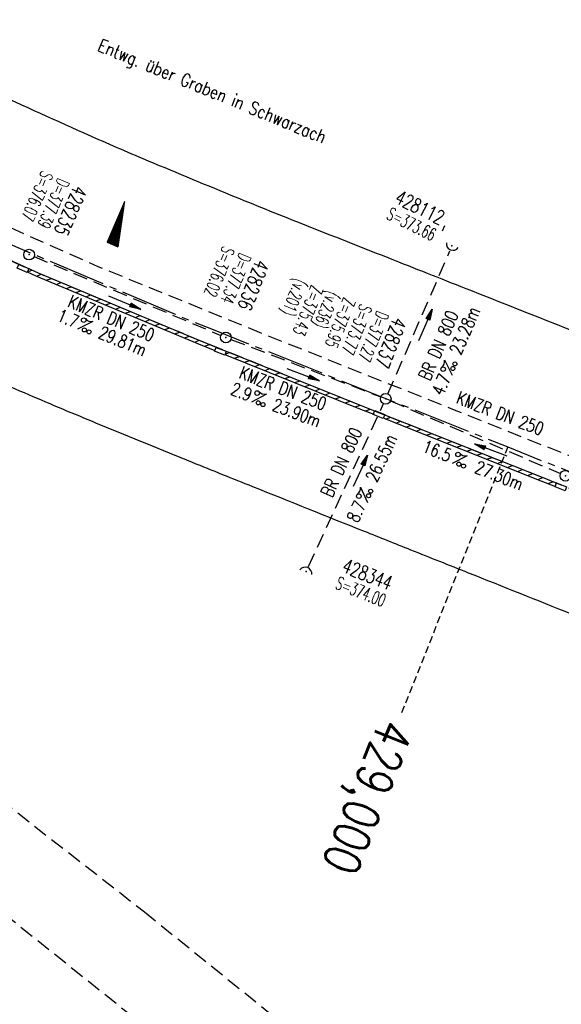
# Model space of a CAD drawing. Extents: x 450316 to 454644, y 428795 to 436505.
# Tile 8 of 256: x 453429 to 453504, y 429341 to 429478. Entities that reach past the tile are written whole.
import ezdxf
from ezdxf.enums import TextEntityAlignment as Align

# ---------------------------------------------------------------- set-up
doc = ezdxf.new("R2010")
doc.units = 0
doc.header["$LTSCALE"] = 2
doc.header["$MEASUREMENT"] = 0
for name, pattern in [('ACHSE', [5.5, 4, -0.5, 0.5, -0.5]), ('AUSGEZOGEN', [0]), ('GESTRICH-X2', [1.5, 1, -0.5]), ('GESTRICHELT', [0.75, 0.5, -0.25])]:
    doc.linetypes.add(name, pattern=pattern)
doc.layers.get('0').update_dxf_attribs({"linetype": 'CONTINUOUS'})
for name, color, linetype in [('ACHSETOP', 1, 'ACHSE'), ('FBR', 8, 'CONTINUOUS'), ('GEF', 1, 'AUSGEZOGEN'), ('HEKTOM', 1, 'GESTRICHELT'), ('KANAL', 7, 'GESTRICH-X2'), ('MS-UEBERFAHRT', 8, 'GESTRICH-X2'), ('PFEIL', 7, 'CONTINUOUS'), ('RINNE', 8, 'CONTINUOUS'), ('SCHACHTNR', 6, 'CONTINUOUS'), ('SCHRIFT', 7, 'AUSGEZOGEN'), ('SCHSYMBOL', 7, 'CONTINUOUS'), ('TEXTO', 4, 'CONTINUOUS'), ('TEXTU', 4, 'CONTINUOUS')]:
    doc.layers.add(name, color=color, linetype=linetype)
doc.styles.add('ROMANS', font='romans.shx', dxfattribs={"width": 0.8})

# ---------------------------------------------------------------- blocks, each defined once
blk = doc.blocks.new('42')
at = {"color": 0}
blk.add_arc((-0.02, -0.31), 0.91, 12.5363, 167.4637, dxfattribs=at)
blk.add_point((0, 0), dxfattribs=at)
blk = doc.blocks.new('40')
at = {"color": 0}
blk.add_arc((0.02, 0.31), 0.91, 192.5363, 347.4637, dxfattribs=at)
blk.add_point((0, 0), dxfattribs=at)
blk = doc.blocks.new('PROM')
blk.add_line((1.57, 1.82), (0.02, 0.02))
for centre, radius in [((0.32, 1.51), 0.317), ((0.94, 0.29), 0.283), ((1.64, 0.29), 0.283)]:
    blk.add_circle(centre, radius)
blk.add_arc((0.99, 2.68), 1.03, 239.1414, 303.3549)
blk = doc.blocks.new('PFEIL2')
at = {"color": 0}
for p, q in [((0.88, 0), (-2.4, -0.01)), ((0.88, -0.27), (0.88, 0.28)), ((0.88, 0.28), (2.43, 0.01)), ((0.91, 0.27), (0.88, 0.26)), ((0.97, 0.26), (0.88, 0.25)), ((1.02, 0.25), (0.88, 0.23)), ((1.07, 0.24), (0.88, 0.21)), ((1.13, 0.23), (0.88, 0.19)), ((1.18, 0.22), (0.88, 0.17)), ((1.24, 0.21), (0.88, 0.15)), ((1.29, 0.21), (0.88, 0.14)), ((1.34, 0.2), (0.88, 0.12)), ((1.4, 0.19), (0.88, 0.1)), ((1.45, 0.18), (0.88, 0.08)), ((1.51, 0.17), (0.88, 0.06)), ((1.56, 0.16), (0.88, 0.04)), ((1.61, 0.15), (0.88, 0.02)), ((1.67, 0.14), (0.88, 0.01)), ((1.72, 0.13), (0.88, -0.01)), ((1.78, 0.12), (0.88, -0.03)), ((1.83, 0.11), (0.88, -0.05)), ((1.88, 0.1), (0.88, -0.07)), ((1.94, 0.09), (0.88, -0.09)), ((2.05, 0.08), (0.88, -0.12)), ((1.99, 0.08), (0.88, -0.11)), ((2.1, 0.07), (0.88, -0.14)), ((2.15, 0.06), (0.88, -0.16)), ((2.21, 0.05), (0.88, -0.18)), ((2.26, 0.04), (0.88, -0.2)), ((2.32, 0.03), (0.88, -0.22)), ((2.37, 0.02), (0.88, -0.23)), ((2.42, 0.01), (0.88, -0.25)), ((2.43, 0.01), (0.88, -0.27))]:
    blk.add_line(p, q, dxfattribs=at)
blk = doc.blocks.new('GST')
at = {"color": 0}
blk.add_circle((0, 0), 0.75, dxfattribs=at)
blk.add_point((0, 0), dxfattribs=at)
blk = doc.blocks.new('*X33')
at = {"color": 0}
for p, q in [((725.83, 193.84), (727.44, 195.45)), ((725.83, 193.85), (727.43, 195.45)), ((725.83, 193.86), (727.42, 195.45)), ((725.83, 193.87), (727.41, 195.45)), ((725.83, 193.88), (727.4, 195.45)), ((725.83, 193.89), (727.39, 195.45)), ((725.83, 193.9), (727.38, 195.45)), ((725.83, 193.91), (727.37, 195.45)), ((725.83, 193.91), (727.37, 195.45)), ((725.83, 193.92), (727.36, 195.45)), ((725.83, 193.93), (727.35, 195.45)), ((725.83, 193.94), (727.34, 195.45)), ((725.83, 193.95), (727.33, 195.45)), ((725.83, 193.96), (727.32, 195.45)), ((725.83, 193.97), (727.31, 195.45)), ((725.83, 193.98), (727.3, 195.45)), ((725.83, 193.99), (727.29, 195.45)), ((725.83, 193.99), (727.29, 195.45)), ((725.83, 194), (727.28, 195.45)), ((725.83, 194.01), (727.27, 195.45)), ((725.83, 194.02), (727.26, 195.45)), ((725.83, 194.03), (727.25, 195.45)), ((725.83, 194.04), (727.24, 195.45)), ((725.83, 194.05), (727.23, 195.45)), ((725.83, 194.06), (727.22, 195.45)), ((725.83, 194.06), (727.21, 195.45)), ((725.83, 194.07), (727.21, 195.45)), ((725.83, 194.08), (727.2, 195.45)), ((725.83, 194.09), (727.19, 195.45)), ((725.83, 194.1), (727.18, 195.45)), ((725.83, 194.11), (727.17, 195.45)), ((725.83, 194.12), (727.16, 195.45)), ((725.83, 194.13), (727.15, 195.45)), ((725.83, 194.14), (727.14, 195.45)), ((725.83, 194.14), (727.14, 195.45)), ((725.83, 194.15), (727.13, 195.45)), ((725.83, 194.16), (727.12, 195.45)), ((725.83, 194.17), (727.11, 195.45)), ((725.83, 194.18), (727.1, 195.45)), ((725.83, 194.19), (727.09, 195.45)), ((725.83, 194.2), (727.08, 195.45)), ((725.83, 194.21), (727.07, 195.45)), ((725.83, 194.21), (727.06, 195.45)), ((725.83, 194.22), (727.06, 195.45)), ((725.83, 194.23), (727.05, 195.45)), ((725.83, 194.24), (727.04, 195.45)), ((725.83, 194.25), (727.03, 195.45)), ((725.83, 194.26), (727.02, 195.45)), ((725.83, 194.27), (727.01, 195.45)), ((725.83, 194.28), (727, 195.45)), ((725.83, 194.29), (726.99, 195.45)), ((725.83, 194.29), (726.99, 195.45)), ((725.83, 194.3), (726.98, 195.45)), ((725.83, 194.31), (726.97, 195.45)), ((725.83, 194.32), (726.96, 195.45)), ((725.83, 194.33), (726.95, 195.45)), ((725.83, 194.34), (726.94, 195.45)), ((725.83, 194.35), (726.93, 195.45)), ((725.83, 194.36), (726.92, 195.45)), ((725.83, 194.37), (726.91, 195.45)), ((725.83, 194.37), (726.91, 195.45)), ((725.83, 194.38), (726.9, 195.45)), ((725.83, 194.39), (726.89, 195.45)), ((725.83, 194.4), (726.88, 195.45)), ((725.83, 194.41), (726.87, 195.45)), ((725.83, 194.42), (726.86, 195.45)), ((725.83, 194.43), (726.85, 195.45)), ((725.83, 194.44), (726.84, 195.45)), ((725.83, 194.44), (726.83, 195.45)), ((725.83, 194.45), (726.83, 195.45)), ((725.83, 194.46), (726.82, 195.45)), ((725.83, 194.47), (726.81, 195.45)), ((725.83, 194.48), (726.8, 195.45)), ((725.83, 194.49), (726.79, 195.45)), ((725.83, 194.5), (726.78, 195.45)), ((725.83, 194.51), (726.77, 195.45)), ((725.83, 194.52), (726.76, 195.45)), ((725.83, 194.52), (726.76, 195.45)), ((725.83, 194.53), (726.75, 195.45)), ((725.83, 194.54), (726.74, 195.45)), ((725.83, 194.55), (726.73, 195.45)), ((725.83, 194.56), (726.72, 195.45)), ((725.83, 194.57), (726.71, 195.45)), ((725.83, 194.58), (726.7, 195.45)), ((725.83, 194.59), (726.69, 195.45)), ((725.83, 194.59), (726.68, 195.45)), ((725.83, 194.6), (726.68, 195.45)), ((725.83, 194.61), (726.67, 195.45)), ((725.83, 194.62), (726.66, 195.45)), ((725.83, 194.63), (726.65, 195.45)), ((725.83, 194.64), (726.64, 195.45)), ((725.83, 194.65), (726.63, 195.45)), ((725.83, 194.66), (726.62, 195.45)), ((725.83, 194.67), (726.61, 195.45)), ((725.83, 194.67), (726.61, 195.45)), ((725.83, 194.68), (726.6, 195.45)), ((725.83, 194.69), (726.59, 195.45)), ((725.83, 194.7), (726.58, 195.45)), ((725.83, 194.71), (726.57, 195.45)), ((725.83, 194.72), (726.56, 195.45)), ((725.83, 194.73), (726.55, 195.45)), ((725.83, 194.74), (726.54, 195.45)), ((725.83, 194.75), (726.53, 195.45)), ((725.83, 194.75), (726.53, 195.45)), ((725.83, 194.76), (726.52, 195.45)), ((725.83, 194.77), (726.51, 195.45)), ((725.83, 194.78), (726.5, 195.45)), ((725.83, 194.79), (726.49, 195.45)), ((725.83, 194.8), (726.48, 195.45)), ((725.83, 194.81), (726.47, 195.45)), ((725.83, 194.82), (726.46, 195.45)), ((725.83, 194.82), (726.45, 195.45)), ((725.83, 194.83), (726.45, 195.45)), ((725.83, 194.84), (726.44, 195.45)), ((725.83, 194.85), (726.43, 195.45)), ((725.83, 194.86), (726.42, 195.45)), ((725.83, 194.87), (726.41, 195.45)), ((725.83, 194.88), (726.4, 195.45)), ((725.83, 194.89), (726.39, 195.45)), ((725.83, 194.9), (726.38, 195.45)), ((725.83, 194.9), (726.38, 195.45)), ((725.83, 194.91), (726.37, 195.45)), ((725.83, 194.92), (726.36, 195.45)), ((725.83, 194.93), (726.35, 195.45)), ((725.83, 194.94), (726.34, 195.45)), ((725.83, 194.95), (726.33, 195.45)), ((725.83, 194.96), (726.32, 195.45)), ((725.83, 194.97), (726.31, 195.45)), ((725.83, 194.98), (726.3, 195.45)), ((725.83, 194.98), (726.3, 195.45)), ((725.83, 194.99), (726.29, 195.45)), ((725.83, 195), (726.28, 195.45)), ((725.83, 195.01), (726.27, 195.45)), ((725.83, 195.02), (726.26, 195.45)), ((725.83, 195.03), (726.25, 195.45)), ((725.83, 195.04), (726.24, 195.45)), ((725.83, 195.05), (726.23, 195.45)), ((725.83, 195.05), (726.22, 195.45)), ((725.83, 195.06), (726.22, 195.45)), ((725.83, 195.07), (726.21, 195.45)), ((725.83, 195.08), (726.2, 195.45)), ((725.83, 195.09), (726.19, 195.45)), ((725.83, 195.1), (726.18, 195.45)), ((725.83, 195.11), (726.17, 195.45)), ((725.83, 195.12), (726.16, 195.45)), ((725.83, 195.13), (726.15, 195.45)), ((725.83, 195.13), (726.15, 195.45)), ((725.83, 195.14), (726.14, 195.45)), ((725.83, 195.15), (726.13, 195.45)), ((725.83, 195.16), (726.12, 195.45)), ((725.83, 195.17), (726.11, 195.45)), ((725.83, 195.18), (726.1, 195.45)), ((725.83, 195.19), (726.09, 195.45)), ((725.83, 195.2), (726.08, 195.45)), ((725.83, 195.2), (726.07, 195.45)), ((725.83, 195.21), (726.07, 195.45)), ((725.83, 195.22), (726.06, 195.45)), ((725.83, 195.23), (726.05, 195.45)), ((725.83, 195.24), (726.04, 195.45)), ((725.83, 195.25), (726.03, 195.45)), ((725.83, 195.26), (726.02, 195.45)), ((725.83, 195.27), (726.01, 195.45)), ((725.83, 195.28), (726, 195.45)), ((725.83, 195.28), (726, 195.45)), ((725.83, 195.29), (725.99, 195.45)), ((725.83, 195.3), (725.98, 195.45)), ((725.83, 195.31), (725.97, 195.45)), ((725.83, 195.32), (725.96, 195.45)), ((725.83, 195.33), (725.95, 195.45)), ((725.83, 195.34), (725.94, 195.45)), ((725.83, 195.35), (725.93, 195.45)), ((725.83, 195.36), (725.92, 195.45)), ((725.83, 195.36), (725.92, 195.45)), ((725.83, 195.37), (725.91, 195.45)), ((725.83, 195.38), (725.9, 195.45)), ((725.83, 195.39), (725.89, 195.45)), ((725.83, 195.4), (725.88, 195.45)), ((725.83, 195.41), (725.87, 195.45)), ((725.83, 195.42), (725.86, 195.45)), ((725.83, 195.43), (725.85, 195.45)), ((725.83, 195.43), (725.84, 195.45)), ((725.83, 195.44), (725.84, 195.45)), ((725.83, 193.83), (727.43, 195.43)), ((725.83, 193.82), (727.43, 195.42)), ((725.83, 193.81), (727.43, 195.41)), ((725.83, 193.8), (727.42, 195.4)), ((725.83, 193.79), (727.42, 195.38)), ((725.83, 193.78), (727.42, 195.37)), ((725.83, 193.77), (727.41, 195.36)), ((725.83, 193.76), (727.41, 195.35)), ((725.83, 193.76), (727.41, 195.34)), ((725.83, 193.75), (727.4, 195.32)), ((725.83, 193.74), (727.4, 195.31)), ((725.83, 193.73), (727.4, 195.3)), ((725.83, 193.72), (727.4, 195.29)), ((725.83, 193.71), (727.39, 195.28)), ((725.83, 193.7), (727.39, 195.26)), ((725.83, 193.69), (727.39, 195.25)), ((725.83, 193.68), (727.38, 195.24)), ((725.83, 193.68), (727.38, 195.23)), ((725.83, 193.67), (727.38, 195.22)), ((725.83, 193.66), (727.37, 195.2)), ((725.83, 193.65), (727.37, 195.19)), ((725.83, 193.64), (727.37, 195.18)), ((725.83, 193.63), (727.36, 195.17)), ((725.83, 193.62), (727.36, 195.16)), ((725.83, 193.61), (727.36, 195.14)), ((725.83, 193.61), (727.35, 195.13)), ((725.83, 193.6), (727.35, 195.12)), ((725.83, 193.59), (727.35, 195.11)), ((725.83, 193.58), (727.34, 195.1)), ((725.83, 193.57), (727.34, 195.08)), ((725.83, 193.56), (727.34, 195.07)), ((725.83, 193.55), (727.34, 195.06)), ((725.83, 193.54), (727.33, 195.05)), ((725.83, 193.53), (727.33, 195.04)), ((725.83, 193.53), (727.33, 195.02)), ((725.83, 193.52), (727.32, 195.01)), ((725.83, 193.51), (727.32, 195)), ((725.83, 193.5), (727.32, 194.99)), ((725.83, 193.49), (727.31, 194.98)), ((725.83, 193.48), (727.31, 194.96)), ((725.83, 193.47), (727.31, 194.95)), ((725.83, 193.46), (727.3, 194.94)), ((725.83, 193.45), (727.3, 194.93)), ((725.83, 193.45), (727.3, 194.92)), ((725.83, 193.44), (727.29, 194.91)), ((725.83, 193.43), (727.29, 194.89)), ((725.83, 193.42), (727.29, 194.88)), ((725.83, 193.41), (727.29, 194.87)), ((725.83, 193.4), (727.28, 194.86)), ((725.83, 193.39), (727.28, 194.85)), ((725.83, 193.38), (727.28, 194.83)), ((725.83, 193.38), (727.27, 194.82)), ((725.83, 193.37), (727.27, 194.81)), ((725.83, 193.36), (727.27, 194.8)), ((725.83, 193.35), (727.26, 194.79)), ((725.83, 193.34), (727.26, 194.77)), ((725.83, 193.33), (727.26, 194.76)), ((725.83, 193.32), (727.25, 194.75)), ((725.83, 193.31), (727.25, 194.74)), ((725.83, 193.3), (727.25, 194.73)), ((725.83, 193.3), (727.24, 194.71)), ((725.83, 193.29), (727.24, 194.7)), ((725.83, 193.28), (727.24, 194.69)), ((725.83, 193.27), (727.23, 194.68)), ((725.83, 193.26), (727.23, 194.67)), ((725.83, 193.25), (727.23, 194.65)), ((725.83, 193.24), (727.23, 194.64)), ((725.83, 193.23), (727.22, 194.63)), ((725.83, 193.22), (727.22, 194.62)), ((725.83, 193.22), (727.22, 194.61)), ((725.83, 193.21), (727.21, 194.59)), ((725.83, 193.2), (727.21, 194.58)), ((725.83, 193.19), (727.21, 194.57)), ((725.83, 193.18), (727.2, 194.56)), ((725.83, 193.17), (727.2, 194.55)), ((725.83, 193.16), (727.2, 194.53)), ((725.83, 193.15), (727.19, 194.52)), ((725.83, 193.15), (727.19, 194.51)), ((725.83, 193.14), (727.19, 194.5)), ((725.83, 193.13), (727.18, 194.49)), ((725.83, 193.12), (727.18, 194.47)), ((725.83, 193.11), (727.18, 194.46)), ((725.83, 193.1), (727.17, 194.45)), ((725.83, 193.09), (727.17, 194.44)), ((725.83, 193.08), (727.17, 194.43)), ((725.83, 193.07), (727.17, 194.41)), ((725.83, 193.07), (727.16, 194.4)), ((725.83, 193.06), (727.16, 194.39)), ((725.83, 193.05), (727.16, 194.38)), ((725.83, 193.04), (727.15, 194.37)), ((725.83, 193.03), (727.15, 194.35)), ((725.83, 193.02), (727.15, 194.34)), ((725.83, 193.01), (727.14, 194.33)), ((725.83, 193), (727.14, 194.32)), ((725.83, 193), (727.14, 194.31)), ((725.83, 192.99), (727.13, 194.29)), ((725.83, 192.98), (727.13, 194.28)), ((725.83, 192.97), (727.13, 194.27)), ((725.83, 192.96), (727.12, 194.26)), ((725.83, 192.95), (727.12, 194.25)), ((725.83, 192.94), (727.12, 194.23)), ((725.83, 192.93), (727.11, 194.22)), ((725.83, 192.92), (727.11, 194.21)), ((725.83, 192.92), (727.11, 194.2)), ((725.83, 192.91), (727.11, 194.19)), ((725.83, 192.9), (727.1, 194.17)), ((725.83, 192.89), (727.1, 194.16)), ((725.83, 192.88), (727.1, 194.15)), ((725.83, 192.87), (727.09, 194.14)), ((725.83, 192.86), (727.09, 194.13)), ((725.83, 192.85), (727.09, 194.11)), ((725.83, 192.84), (727.08, 194.1)), ((725.83, 192.84), (727.08, 194.09)), ((725.83, 192.83), (727.08, 194.08)), ((725.83, 192.82), (727.07, 194.07)), ((725.83, 192.81), (727.07, 194.05)), ((725.83, 192.8), (727.07, 194.04)), ((725.83, 192.79), (727.06, 194.03)), ((725.83, 192.78), (727.06, 194.02)), ((725.83, 192.77), (727.06, 194.01)), ((725.83, 192.77), (727.05, 193.99)), ((725.83, 192.76), (727.05, 193.98)), ((725.83, 192.75), (727.05, 193.97)), ((725.83, 192.74), (727.05, 193.96)), ((725.83, 192.73), (727.04, 193.95)), ((725.83, 192.72), (727.04, 193.93)), ((725.83, 192.71), (727.04, 193.92)), ((725.83, 192.7), (727.03, 193.91)), ((725.83, 192.69), (727.03, 193.9)), ((725.83, 192.69), (727.03, 193.89)), ((725.83, 192.68), (727.02, 193.87)), ((725.83, 192.67), (727.02, 193.86)), ((725.83, 192.66), (727.02, 193.85)), ((725.83, 192.65), (727.01, 193.84)), ((725.83, 192.64), (727.01, 193.83)), ((725.83, 192.63), (727.01, 193.81)), ((725.83, 192.62), (727, 193.8)), ((725.83, 192.62), (727, 193.79)), ((725.83, 192.61), (727, 193.78)), ((725.83, 192.6), (726.99, 193.77)), ((725.83, 192.59), (726.99, 193.75)), ((725.83, 192.58), (726.99, 193.74)), ((725.83, 192.57), (726.99, 193.73)), ((725.83, 192.56), (726.98, 193.72)), ((725.83, 192.55), (726.98, 193.71)), ((725.83, 192.54), (726.98, 193.69)), ((725.83, 192.54), (726.97, 193.68)), ((725.83, 192.53), (726.97, 193.67)), ((725.83, 192.52), (726.97, 193.66)), ((725.83, 192.51), (726.96, 193.65)), ((725.83, 192.5), (726.96, 193.63)), ((725.83, 192.49), (726.96, 193.62)), ((725.83, 192.48), (726.95, 193.61)), ((725.83, 192.47), (726.95, 193.6)), ((725.83, 192.46), (726.95, 193.59)), ((725.83, 192.46), (726.94, 193.57)), ((725.83, 192.45), (726.94, 193.56)), ((725.83, 192.44), (726.94, 193.55)), ((725.83, 192.43), (726.94, 193.54)), ((725.83, 192.42), (726.93, 193.53)), ((725.83, 192.41), (726.93, 193.51)), ((725.83, 192.4), (726.93, 193.5)), ((725.83, 192.39), (726.92, 193.49)), ((725.83, 192.39), (726.92, 193.48)), ((725.83, 192.38), (726.92, 193.47)), ((725.83, 192.37), (726.91, 193.45)), ((725.83, 192.36), (726.91, 193.44)), ((725.83, 192.35), (726.91, 193.43)), ((725.83, 192.34), (726.9, 193.42)), ((725.83, 192.33), (726.9, 193.41)), ((725.83, 192.32), (726.9, 193.39)), ((725.83, 192.31), (726.89, 193.38)), ((725.83, 192.31), (726.89, 193.37)), ((725.83, 192.3), (726.89, 193.36)), ((725.83, 192.29), (726.88, 193.35)), ((725.83, 192.28), (726.88, 193.33)), ((725.83, 192.27), (726.88, 193.32)), ((725.83, 192.26), (726.88, 193.31)), ((725.83, 192.25), (726.87, 193.3)), ((725.83, 192.24), (726.87, 193.29)), ((725.83, 192.24), (726.87, 193.27)), ((725.83, 192.23), (726.86, 193.26)), ((725.83, 192.22), (726.86, 193.25)), ((725.83, 192.21), (726.86, 193.24)), ((725.83, 192.2), (726.85, 193.23)), ((725.83, 192.19), (726.85, 193.21)), ((725.83, 192.18), (726.85, 193.2)), ((725.83, 192.17), (726.84, 193.19)), ((725.83, 192.16), (726.84, 193.18)), ((725.83, 192.16), (726.84, 193.17)), ((725.83, 192.15), (726.83, 193.15)), ((725.83, 192.14), (726.83, 193.14)), ((725.83, 192.13), (726.83, 193.13)), ((725.83, 192.12), (726.82, 193.12)), ((725.83, 192.11), (726.82, 193.11)), ((725.83, 192.1), (726.82, 193.09)), ((725.83, 192.09), (726.82, 193.08)), ((725.83, 192.08), (726.81, 193.07)), ((725.83, 192.08), (726.81, 193.06)), ((725.83, 192.07), (726.81, 193.05)), ((725.83, 192.06), (726.8, 193.03)), ((725.83, 192.05), (726.8, 193.02)), ((725.83, 192.04), (726.8, 193.01)), ((725.83, 192.03), (726.79, 193)), ((725.83, 192.02), (726.79, 192.99)), ((725.83, 192.01), (726.79, 192.97)), ((725.83, 192.01), (726.78, 192.96)), ((725.83, 192), (726.78, 192.95)), ((725.83, 191.99), (726.78, 192.94)), ((725.83, 191.98), (726.77, 192.93)), ((725.83, 191.97), (726.77, 192.91)), ((725.83, 191.96), (726.77, 192.9)), ((725.83, 191.95), (726.76, 192.89)), ((725.83, 191.94), (726.76, 192.88)), ((725.83, 191.93), (726.76, 192.87)), ((725.83, 191.93), (726.76, 192.85)), ((725.83, 191.92), (726.75, 192.84)), ((725.83, 191.91), (726.75, 192.83)), ((725.83, 191.9), (726.75, 192.82)), ((725.83, 191.89), (726.74, 192.81)), ((725.83, 191.88), (726.74, 192.79)), ((725.83, 191.87), (726.74, 192.78)), ((725.83, 191.86), (726.73, 192.77)), ((725.83, 191.85), (726.73, 192.76)), ((725.83, 191.85), (726.73, 192.75)), ((725.83, 191.84), (726.72, 192.73)), ((725.83, 191.83), (726.72, 192.72)), ((725.83, 191.82), (726.72, 192.71)), ((725.83, 191.81), (726.71, 192.7)), ((725.83, 191.8), (726.71, 192.69)), ((725.83, 191.79), (726.71, 192.67)), ((725.83, 191.78), (726.7, 192.66)), ((725.83, 191.78), (726.7, 192.65)), ((725.83, 191.77), (726.7, 192.64)), ((725.83, 191.76), (726.7, 192.63)), ((725.83, 191.75), (726.69, 192.61)), ((725.83, 191.74), (726.69, 192.6)), ((725.83, 191.73), (726.69, 192.59)), ((725.83, 191.72), (726.68, 192.58)), ((725.83, 191.71), (726.68, 192.57)), ((725.83, 191.7), (726.68, 192.55)), ((725.83, 191.7), (726.67, 192.54)), ((725.83, 191.69), (726.67, 192.53)), ((725.83, 191.68), (726.67, 192.52)), ((725.83, 191.67), (726.66, 192.51)), ((725.83, 191.66), (726.66, 192.49)), ((725.83, 191.65), (726.66, 192.48)), ((725.83, 191.64), (726.65, 192.47)), ((725.83, 191.63), (726.65, 192.46)), ((725.83, 191.63), (726.65, 192.45)), ((725.83, 191.62), (726.64, 192.43)), ((725.83, 191.61), (726.64, 192.42)), ((725.83, 191.6), (726.64, 192.41)), ((725.83, 191.59), (726.64, 192.4)), ((725.83, 191.58), (726.63, 192.39)), ((725.83, 191.57), (726.63, 192.37)), ((725.83, 191.56), (726.63, 192.36)), ((725.83, 191.55), (726.62, 192.35)), ((725.83, 191.55), (726.62, 192.34)), ((725.83, 191.54), (726.62, 192.33)), ((725.83, 191.53), (726.61, 192.31)), ((725.83, 191.52), (726.61, 192.3)), ((725.83, 191.51), (726.61, 192.29)), ((725.83, 191.5), (726.6, 192.28)), ((725.83, 191.49), (726.6, 192.27)), ((725.83, 191.48), (726.6, 192.25)), ((725.83, 191.47), (726.59, 192.24)), ((725.83, 191.47), (726.59, 192.23)), ((725.83, 191.46), (726.59, 192.22)), ((725.83, 191.45), (726.59, 192.21)), ((725.83, 191.44), (726.58, 192.19)), ((725.83, 191.43), (726.58, 192.18)), ((725.83, 191.42), (726.58, 192.17)), ((725.83, 191.41), (726.57, 192.16)), ((725.83, 191.4), (726.57, 192.15)), ((725.83, 191.4), (726.57, 192.13)), ((725.83, 191.39), (726.56, 192.12)), ((725.83, 191.38), (726.56, 192.11)), ((725.83, 191.37), (726.56, 192.1)), ((725.83, 191.36), (726.55, 192.09)), ((725.83, 191.35), (726.55, 192.07)), ((725.83, 191.34), (726.55, 192.06)), ((725.83, 191.33), (726.54, 192.05)), ((725.83, 191.32), (726.54, 192.04)), ((725.83, 191.32), (726.54, 192.03)), ((725.83, 191.31), (726.53, 192.01)), ((725.83, 191.3), (726.53, 192)), ((725.83, 191.29), (726.53, 191.99)), ((725.83, 191.28), (726.53, 191.98)), ((725.83, 191.27), (726.52, 191.97)), ((725.83, 191.26), (726.52, 191.95)), ((725.83, 191.25), (726.52, 191.94)), ((725.83, 191.25), (726.51, 191.93)), ((725.83, 191.24), (726.51, 191.92)), ((725.83, 191.23), (726.51, 191.91)), ((725.83, 191.22), (726.5, 191.89)), ((725.83, 191.21), (726.5, 191.88)), ((725.83, 191.2), (726.5, 191.87)), ((725.83, 191.19), (726.49, 191.86)), ((725.83, 191.18), (726.49, 191.85)), ((725.83, 191.17), (726.49, 191.84)), ((725.83, 191.17), (726.48, 191.82)), ((725.83, 191.16), (726.48, 191.81)), ((725.83, 191.15), (726.48, 191.8)), ((725.83, 191.14), (726.47, 191.79)), ((725.83, 191.13), (726.47, 191.78)), ((725.83, 191.12), (726.47, 191.76)), ((725.83, 191.11), (726.47, 191.75)), ((725.83, 191.1), (726.46, 191.74)), ((725.83, 191.09), (726.46, 191.73)), ((725.83, 191.09), (726.46, 191.72)), ((725.83, 191.08), (726.45, 191.7)), ((725.83, 191.07), (726.45, 191.69)), ((725.83, 191.06), (726.45, 191.68)), ((725.83, 191.05), (726.44, 191.67)), ((725.83, 191.04), (726.44, 191.66)), ((725.83, 191.03), (726.44, 191.64)), ((725.83, 191.02), (726.43, 191.63)), ((725.83, 191.02), (726.43, 191.62)), ((725.83, 191.01), (726.43, 191.61)), ((725.83, 191), (726.42, 191.6)), ((725.83, 190.99), (726.42, 191.58)), ((725.83, 190.98), (726.42, 191.57)), ((725.83, 190.97), (726.41, 191.56)), ((725.83, 190.96), (726.41, 191.55)), ((725.83, 190.95), (726.41, 191.54)), ((725.83, 190.94), (726.41, 191.52)), ((725.83, 190.94), (726.4, 191.51)), ((725.83, 190.93), (726.4, 191.5)), ((725.83, 190.92), (726.4, 191.49)), ((725.83, 190.91), (726.39, 191.48)), ((725.83, 190.9), (726.39, 191.46)), ((725.83, 190.89), (726.39, 191.45)), ((725.83, 190.88), (726.38, 191.44)), ((725.83, 190.87), (726.38, 191.43)), ((725.83, 190.87), (726.38, 191.42)), ((725.83, 190.86), (726.37, 191.4)), ((725.83, 190.85), (726.37, 191.39)), ((725.83, 190.84), (726.37, 191.38)), ((725.83, 190.83), (726.36, 191.37)), ((725.83, 190.82), (726.36, 191.36)), ((725.83, 190.81), (726.36, 191.34)), ((725.83, 190.8), (726.35, 191.33)), ((725.83, 190.79), (726.35, 191.32)), ((725.83, 190.79), (726.35, 191.31)), ((725.83, 190.78), (726.35, 191.3)), ((725.83, 190.77), (726.34, 191.28)), ((725.83, 190.76), (726.34, 191.27)), ((725.83, 190.75), (726.34, 191.26)), ((725.83, 190.74), (726.33, 191.25)), ((725.83, 190.73), (726.33, 191.24)), ((725.83, 190.72), (726.33, 191.22)), ((725.83, 190.71), (726.32, 191.21)), ((725.83, 190.71), (726.32, 191.2)), ((725.83, 190.7), (726.32, 191.19)), ((725.83, 190.69), (726.31, 191.18)), ((725.83, 190.68), (726.31, 191.16)), ((725.83, 190.67), (726.31, 191.15)), ((725.83, 190.66), (726.3, 191.14)), ((725.83, 190.65), (726.3, 191.13)), ((725.83, 190.64), (726.3, 191.12)), ((725.83, 190.64), (726.29, 191.1)), ((725.83, 190.63), (726.29, 191.09)), ((725.83, 190.62), (726.29, 191.08)), ((725.83, 190.61), (726.29, 191.07)), ((725.83, 190.6), (726.28, 191.06)), ((725.83, 190.59), (726.28, 191.04)), ((725.83, 190.58), (726.28, 191.03)), ((725.83, 190.57), (726.27, 191.02)), ((725.83, 190.56), (726.27, 191.01)), ((725.83, 190.56), (726.27, 191)), ((725.83, 190.55), (726.26, 190.98)), ((725.83, 190.54), (726.26, 190.97)), ((725.83, 190.53), (726.26, 190.96)), ((725.83, 190.52), (726.25, 190.95)), ((725.83, 190.51), (726.25, 190.94)), ((725.83, 190.5), (726.25, 190.92)), ((725.83, 190.49), (726.24, 190.91)), ((725.83, 190.48), (726.24, 190.9)), ((725.83, 190.48), (726.24, 190.89)), ((725.83, 190.47), (726.24, 190.88)), ((725.83, 190.46), (726.23, 190.86)), ((725.83, 190.45), (726.23, 190.85)), ((725.83, 190.44), (726.23, 190.84)), ((725.83, 190.43), (726.22, 190.83)), ((725.83, 190.42), (726.22, 190.82)), ((725.83, 190.41), (726.22, 190.8)), ((725.83, 190.41), (726.21, 190.79)), ((725.83, 190.4), (726.21, 190.78)), ((725.83, 190.39), (726.21, 190.77)), ((725.83, 190.38), (726.2, 190.76)), ((725.83, 190.37), (726.2, 190.74)), ((725.83, 190.36), (726.2, 190.73)), ((725.83, 190.35), (726.19, 190.72)), ((725.83, 190.34), (726.19, 190.71)), ((725.83, 190.33), (726.19, 190.7)), ((725.83, 190.33), (726.18, 190.68)), ((725.83, 190.32), (726.18, 190.67)), ((725.83, 190.31), (726.18, 190.66)), ((725.83, 190.3), (726.18, 190.65)), ((725.83, 190.29), (726.17, 190.64)), ((725.83, 190.28), (726.17, 190.62)), ((725.83, 190.27), (726.17, 190.61)), ((725.83, 190.26), (726.16, 190.6)), ((725.83, 190.26), (726.16, 190.59)), ((725.83, 190.25), (726.16, 190.58)), ((725.83, 190.24), (726.15, 190.56)), ((725.83, 190.23), (726.15, 190.55)), ((725.83, 190.22), (726.15, 190.54)), ((725.83, 190.21), (726.14, 190.53)), ((725.83, 190.2), (726.14, 190.52)), ((725.83, 190.19), (726.14, 190.5)), ((725.83, 190.18), (726.13, 190.49)), ((725.83, 190.18), (726.13, 190.48)), ((725.83, 190.17), (726.13, 190.47)), ((725.83, 190.16), (726.12, 190.46)), ((725.83, 190.15), (726.12, 190.44)), ((725.83, 190.14), (726.12, 190.43)), ((725.83, 190.13), (726.12, 190.42)), ((725.83, 190.12), (726.11, 190.41)), ((725.83, 190.11), (726.11, 190.4)), ((725.83, 190.1), (726.11, 190.38)), ((725.83, 190.1), (726.1, 190.37)), ((725.83, 190.09), (726.1, 190.36)), ((725.83, 190.08), (726.1, 190.35)), ((725.83, 190.07), (726.09, 190.34)), ((725.83, 190.06), (726.09, 190.32)), ((725.83, 190.05), (726.09, 190.31)), ((725.83, 190.04), (726.08, 190.3)), ((725.83, 190.03), (726.08, 190.29)), ((725.83, 190.03), (726.08, 190.28)), ((725.83, 190.02), (726.07, 190.26)), ((725.83, 190.01), (726.07, 190.25)), ((725.83, 190), (726.07, 190.24)), ((725.83, 189.99), (726.06, 190.23)), ((725.83, 189.98), (726.06, 190.22)), ((725.83, 189.97), (726.06, 190.2)), ((725.83, 189.96), (726.06, 190.19)), ((725.83, 189.95), (726.05, 190.18)), ((725.83, 189.95), (726.05, 190.17)), ((725.83, 189.94), (726.05, 190.16)), ((725.83, 189.93), (726.04, 190.14)), ((725.83, 189.92), (726.04, 190.13)), ((725.83, 189.91), (726.04, 190.12)), ((725.83, 189.9), (726.03, 190.11)), ((725.83, 189.89), (726.03, 190.1)), ((725.83, 189.88), (726.03, 190.08)), ((725.83, 189.88), (726.02, 190.07)), ((725.83, 189.87), (726.02, 190.06)), ((725.83, 189.86), (726.02, 190.05)), ((725.83, 189.85), (726.01, 190.04)), ((725.83, 189.84), (726.01, 190.02)), ((725.83, 189.83), (726.01, 190.01)), ((725.83, 189.82), (726, 190)), ((725.83, 189.81), (726, 189.99)), ((725.83, 189.8), (726, 189.98)), ((725.83, 189.8), (726, 189.96)), ((725.83, 189.79), (725.99, 189.95)), ((725.83, 189.78), (725.99, 189.94)), ((725.83, 189.77), (725.99, 189.93)), ((725.83, 189.76), (725.98, 189.92)), ((725.83, 189.75), (725.98, 189.9)), ((725.83, 189.74), (725.98, 189.89)), ((725.83, 189.73), (725.97, 189.88)), ((725.83, 189.72), (725.97, 189.87)), ((725.83, 189.72), (725.97, 189.86)), ((725.83, 189.71), (725.96, 189.84)), ((725.83, 189.7), (725.96, 189.83)), ((725.83, 189.69), (725.96, 189.82)), ((725.83, 189.68), (725.95, 189.81)), ((725.83, 189.67), (725.95, 189.8)), ((725.83, 189.66), (725.95, 189.78)), ((725.83, 189.65), (725.94, 189.77)), ((725.83, 189.65), (725.94, 189.76)), ((725.83, 189.64), (725.94, 189.75)), ((725.83, 189.63), (725.94, 189.74)), ((725.83, 189.62), (725.93, 189.72)), ((725.83, 189.61), (725.93, 189.71)), ((725.83, 189.6), (725.93, 189.7)), ((725.83, 189.59), (725.92, 189.69)), ((725.83, 189.58), (725.92, 189.68)), ((725.83, 189.57), (725.92, 189.66)), ((725.83, 189.57), (725.91, 189.65)), ((725.83, 189.56), (725.91, 189.64)), ((725.83, 189.55), (725.91, 189.63)), ((725.83, 189.54), (725.9, 189.62)), ((725.83, 189.53), (725.9, 189.6)), ((725.83, 189.52), (725.9, 189.59)), ((725.83, 189.51), (725.89, 189.58)), ((725.83, 189.5), (725.89, 189.57)), ((725.83, 189.49), (725.89, 189.56)), ((725.83, 189.49), (725.89, 189.54)), ((725.83, 189.48), (725.88, 189.53)), ((725.83, 189.47), (725.88, 189.52)), ((725.83, 189.46), (725.88, 189.51)), ((725.83, 189.45), (725.87, 189.5)), ((725.83, 189.44), (725.87, 189.48)), ((725.83, 189.43), (725.87, 189.47)), ((725.83, 189.42), (725.86, 189.46)), ((725.83, 189.42), (725.86, 189.45)), ((725.83, 189.41), (725.86, 189.44)), ((725.83, 189.4), (725.85, 189.42)), ((725.83, 189.39), (725.85, 189.41)), ((725.83, 189.38), (725.85, 189.4)), ((725.83, 189.37), (725.84, 189.39)), ((725.83, 189.36), (725.84, 189.38)), ((725.83, 189.35), (725.84, 189.36)), ((725.83, 189.34), (725.83, 189.35)), ((725.83, 189.34), (725.83, 189.34))]:
    blk.add_line(p, q, dxfattribs=at)
blk = doc.blocks.new('GEF')
at = {"color": 0}
for p, q in [((0.01, 0.02), (0.01, 6.15)), ((1.62, 6.15), (0.01, 0.02)), ((0.01, 6.15), (1.62, 6.15))]:
    blk.add_line(p, q, dxfattribs=at)
blk.add_blockref('*X33', (-725.82, -189.3), dxfattribs=at)

msp = doc.modelspace()

# ---------------------------------------------------------------- linework, layer by layer
for points in [[(453428.51, 429444.14), (453429.89, 429443.54), (453429.65, 429443), (453428.28, 429443.61)], [(453456.06, 429432.55), (453457.46, 429432), (453457.24, 429431.46), (453455.84, 429432.01)], [(453478.2, 429423.71), (453479.59, 429423.16), (453479.38, 429422.62), (453477.98, 429423.17)], [(453503.58, 429413.61), (453504.98, 429413.05), (453504.76, 429412.51), (453503.37, 429413.07)]]:
    msp.add_lwpolyline(points, close=True)
at = {"layer": 'ACHSETOP', "flags": 128}
msp.add_lwpolyline([(452882.25, 430569.49), (452879.03, 430544.7), (452876.58, 430519.82), (452874.91, 430494.88), (452874.02, 430469.89), (452873.92, 430444.9), (452874.59, 430419.91), (452876.05, 430394.95), (452878.29, 430370.05), (452881.31, 430345.23), (452885.25, 430320.53), (452889.66, 430295.95), (452894.99, 430271.52), (452901.08, 430247.28), (452903.96, 430236.83), (452907.81, 430223.2), (452914.61, 430199.14), (452921.4, 430175.08), (452928.2, 430151.02), (452934.99, 430126.97), (452941.79, 430102.91), (452948.59, 430078.85), (452955.39, 430054.79), (452962.18, 430030.73), (452968.98, 430006.67), (452975.78, 429982.61), (452981.97, 429960.67), (452982.57, 429958.56), (452989.81, 429934.63), (452997.79, 429910.94), (453006.51, 429887.51), (453015.96, 429864.36), (453026.12, 429841.52), (453036.99, 429819.01), (453048.56, 429796.85), (453060.82, 429775.06), (453073.75, 429753.67), (453087.35, 429732.69), (453101.59, 429712.15), (453116.47, 429692.06), (453131.97, 429672.44), (453148.07, 429653.32), (453164.77, 429634.71), (453182.03, 429616.64), (453199.86, 429599.1), (453218.22, 429582.14), (453237.1, 429565.76), (453256.49, 429549.97), (453276.36, 429534.8), (453296.69, 429520.26), (453317.47, 429506.36), (453338.67, 429493.12), (453360.28, 429480.54), (453382.27, 429468.65), (453404.61, 429457.45), (453427.3, 429446.95), (453450.31, 429437.17), (453455.65, 429435.02), (453473.53, 429427.89), (453496.75, 429418.64), (453519.97, 429409.38), (453543.2, 429400.12), (453566.42, 429390.87), (453589.64, 429381.61), (453612.87, 429372.36), (453636.09, 429363.1), (453659.31, 429353.84), (453682.54, 429344.59), (453705.76, 429335.33), (453728.98, 429326.08), (453752.21, 429316.82), (453775.43, 429307.57), (453798.65, 429298.31), (453821.88, 429289.05), (453845.1, 429279.8), (453868.32, 429270.54), (453891.55, 429261.28), (453896.83, 429259.18), (453961.22, 429233.52, -0.000003), (453966.34, 429231.47, -0.000001), (453992.07, 429221.22, -0.003794), (454011.42, 429213.34, -0.001728), (454053.72, 429195.55, -0.007748), (454090.31, 429179.35, -0.005168), (454144.52, 429153.66, -0.006197), (454189.08, 429131.27, -0.006166), (454233.31, 429107.68, -0.005197), (454276.72, 429083.23, -0.005161), (454319.92, 429057.71, -0.004418), (454344.17, 429042.75, -0.003181), (454377.54, 429021.46, -0.001663), (454389.57, 429013.62)], format="xyb", dxfattribs=at)
at = {"layer": 'FBR', "flags": 128}
msp.add_lwpolyline([(453276.71, 431178.63, -0.000118), (453287.06, 431188.26, -0.000276), (453291.49, 431192.36, -0.000001), (453311.41, 431210.82, -0.000243), (453311.47, 431210.88, -0.000468), (453320.71, 431219.4, 0.000406), (453331.34, 431229.21, 0.000197), (453340.22, 431237.43, -0.00015), (453349.11, 431245.64, -0.000461), (453368.01, 431263.09, 0.000541), (453384.11, 431277.95, 0.000242), (453392.43, 431285.66, -0.000279)], format="xyb", dxfattribs=at)
at = {"layer": 'FBR'}
for points in [[(453599.77, 429401.34, -0.025911), (453595.07, 429402.1, -0.011563), (453581.44, 429405.37, -0.02196), (453574.39, 429407.57, -0.002911), (453564.55, 429411.19, -0.006857), (453560.4, 429412.8, -0.000574), (453547.84, 429417.92, 0.000774), (453538.51, 429421.71, 0.000115), (453518.03, 429430, 0.001293), (453516.21, 429430.73, 0.000512), (453513.11, 429431.96, 0.000074), (453491.61, 429440.47, 0.000233), (453480.87, 429444.72, -0.000193), (453467.9, 429449.84, -0.003151), (453458.16, 429453.77, -0.00248), (453445.84, 429458.89, -0.005278), (453437.61, 429462.46, -0.003104), (453423.72, 429468.77, -0.003675)], [(453420.62, 429429.95, 0.003018), (453430.46, 429425.7, 0.003156), (453439.91, 429421.74, 0.000837), (453452.7, 429416.52, 0.001273), (453461.12, 429413.12, 0.000084), (453476.71, 429406.88, 0.000201), (453483.19, 429404.29, 0.000052), (453491.25, 429401.08, 0.000029), (453505.63, 429395.34, 0.000463), (453512.72, 429392.52, -0.00022), (453527.66, 429386.58, -0.002727), (453535.91, 429383.25, -0.001713), (453548.99, 429377.83, -0.0119), (453556.89, 429374.3, -0.007797), (453568.74, 429368.44, -0.012708), (453571.48, 429366.94, -0.002273), (453586.56, 429358.09, -0.021286), (453590.85, 429355.29, -0.010218), (453599.41, 429348.91, -0.018739)]]:
    msp.add_lwpolyline(points, format="xyb", dxfattribs=at)
at = {"layer": 'HEKTOM'}
msp.add_line((453496.75, 429418.64), (453481.92, 429381.49), dxfattribs=at)
at = {"layer": 'KANAL'}
for p, q in [((453480.03, 429426.06), (453488.69, 429446.03)), ((453430.62, 429445.22), (453456.72, 429434.22)), ((453458.12, 429433.66), (453479.03, 429425.62)), ((453468.94, 429401.94), (453479.41, 429424.69)), ((453480.41, 429425.07), (453504.12, 429414.92))]:
    msp.add_line(p, q, dxfattribs=at)
at = {"layer": 'MS-UEBERFAHRT', "flags": 128}
for points in [[(453534.89, 429405.66), (453512.95, 429414.36), (453489.32, 429423.8), (453463.61, 429434.02), (453439.56, 429443.81), (453417.34, 429453.69), (453396.65, 429463.74)], [(453394.8, 429459.84), (453410.39, 429452.36), (453431.18, 429442.94), (453453.54, 429433.61), (453476.37, 429424.4), (453505.83, 429412.7), (453520.61, 429406.79), (453533.26, 429401.78)]]:
    msp.add_lwpolyline(points, dxfattribs=at)
at = {"layer": 'RINNE'}
for p, q in [((453429.69, 429443.11), (453430.32, 429443.33)), ((453430.96, 429442.5), (453431.66, 429442.75)), ((453432.34, 429441.92), (453433.04, 429442.17)), ((453433.71, 429441.35), (453434.42, 429441.59)), ((453435.09, 429440.77), (453435.8, 429441.02)), ((453436.47, 429440.2), (453437.18, 429440.44)), ((453437.85, 429439.62), (453438.55, 429439.87)), ((453439.23, 429439.05), (453439.93, 429439.29)), ((453440.61, 429438.47), (453441.31, 429438.72)), ((453441.98, 429437.89), (453442.69, 429438.14)), ((453443.36, 429437.32), (453444.07, 429437.57)), ((453444.74, 429436.74), (453445.44, 429436.99)), ((453446.12, 429436.17), (453446.82, 429436.42)), ((453447.5, 429435.59), (453448.2, 429435.84)), ((453448.87, 429435.02), (453449.58, 429435.27)), ((453450.25, 429434.44), (453450.96, 429434.69)), ((453451.63, 429433.87), (453452.33, 429434.11)), ((453453.01, 429433.29), (453453.72, 429433.54)), ((453454.41, 429432.72), (453455.12, 429432.97)), ((453457.29, 429431.62), (453457.93, 429431.84)), ((453458.62, 429431.02), (453459.33, 429431.28)), ((453460.02, 429430.46), (453460.74, 429430.71)), ((453461.43, 429429.89), (453462.14, 429430.14)), ((453462.83, 429429.33), (453463.55, 429429.58)), ((453464.24, 429428.76), (453464.95, 429429.01)), ((453465.64, 429428.19), (453466.35, 429428.44)), ((453467.04, 429427.63), (453467.76, 429427.88)), ((453468.45, 429427.06), (453469.16, 429427.31)), ((453469.85, 429426.49), (453470.57, 429426.75)), ((453471.26, 429425.93), (453471.97, 429426.18)), ((453472.66, 429425.36), (453473.38, 429425.61)), ((453474.07, 429424.8), (453474.78, 429425.05)), ((453475.47, 429424.23), (453476.18, 429424.48)), ((453476.88, 429423.67), (453477.6, 429423.92)), ((453479.71, 429422.54), (453480.43, 429422.79)), ((453481.13, 429421.98), (453481.84, 429422.23)), ((453482.54, 429421.42), (453483.26, 429421.67)), ((453483.96, 429420.85), (453484.67, 429421.11)), ((453485.37, 429420.29), (453486.09, 429420.54)), ((453486.79, 429419.73), (453487.5, 429419.98)), ((453488.2, 429419.17), (453488.92, 429419.42)), ((453489.62, 429418.6), (453490.33, 429418.86)), ((453491.03, 429418.04), (453491.75, 429418.29)), ((453492.45, 429417.48), (453493.16, 429417.73)), ((453493.86, 429416.92), (453494.58, 429417.17)), ((453495.28, 429416.35), (453495.99, 429416.61)), ((453496.69, 429415.79), (453497.41, 429416.04)), ((453498.11, 429415.23), (453498.82, 429415.48)), ((453499.52, 429414.67), (453500.24, 429414.92)), ((453500.94, 429414.1), (453501.65, 429414.36)), ((453502.35, 429413.54), (453503.07, 429413.79))]:
    msp.add_line(p, q, dxfattribs=at)
for points in [[(453394.8, 429459.84), (453410.39, 429452.36), (453431.18, 429442.94), (453453.54, 429433.61), (453456.06, 429432.59)], [(453429.67, 429443.08), (453430.98, 429442.49), (453453.35, 429433.15), (453455.88, 429432.13)], [(453457.27, 429431.57), (453476.19, 429423.94), (453478.04, 429423.2)], [(453457.46, 429432.03), (453476.37, 429424.4), (453501.55, 429414.4), (453503.59, 429413.59)], [(453479.44, 429422.65), (453501.36, 429413.93), (453503.4, 429413.12)]]:
    msp.add_lwpolyline(points, dxfattribs=at)
at = {"layer": 'RINNE', "flags": 128}
msp.add_lwpolyline([(453487.66, 429448.81), (453487.96, 429449.55)], dxfattribs=at)
at = {"layer": 'SCHRIFT', "linetype": 'GESTRICH-X2', "flags": 128}
for points in [[(453449.1, 429335.29), (453418.31, 429359.94), (453375.43, 429394.26), (453334.81, 429426.68), (453291.76, 429461.03), (453248.79, 429495.25), (453209.5, 429526.54)], [(453446.04, 429353.72), (453472.81, 429332.06), (453515.97, 429297.66), (453554.88, 429266.54), (453590.93, 429237.78), (453684, 429164.59)]]:
    msp.add_lwpolyline(points, dxfattribs=at)
at = {"layer": 'SCHRIFT', "linetype": 'GESTRICH-X2'}
msp.add_lwpolyline([(453382.56, 429404.04), (453382.97, 429403.71), (453425.98, 429369.37), (453446.04, 429353.72)], dxfattribs=at)

# ---------------------------------------------------------------- block references
for p, rotation in [((453429.93, 429445.5), 336.2810000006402), ((453457.41, 429433.93), 338.2695000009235), ((453479.72, 429425.37), 338.2695000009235), ((453504.81, 429414.62), 338.2695000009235)]:
    msp.add_blockref('GST', p, dxfattribs=dict(rotation=rotation))
at = {"layer": 'GEF', "xscale": -1, "rotation": 156.9630124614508}
msp.add_blockref('GEF', (453443.24, 429452.9), dxfattribs=at)
at = {"layer": 'PFEIL'}
for p, rotation in [((453443.28, 429438.79), 337.1736), ((453485.26, 429435.65), 66.5807), ((453468.21, 429428.72), 338.9961), ((453494.37, 429418.23), 158.9961), ((453476.19, 429415.3), 65.3114)]:
    msp.add_blockref('PFEIL2', p, dxfattribs=dict(at, rotation=rotation))
at = {"layer": 'SCHSYMBOL', "rotation": 338.2695}
for name, p in [('40', (453488.97, 429446.73)), ('42', (453468.63, 429401.24))]:
    msp.add_blockref(name, p, dxfattribs=at)
at = {"layer": 'TEXTU'}
for p, rotation in [((453436.68, 429435.08), 337.1736), ((453488.99, 429428.62), 66.5807), ((453460.94, 429424.87), 338.9961), ((453488.95, 429416.31), 338.3402), ((453477.2, 429410.85), 65.3114)]:
    msp.add_blockref('PROM', p, dxfattribs=dict(at, rotation=rotation))

# ---------------------------------------------------------------- texts
at = {"layer": 'HEKTOM', "style": 'ROMANS', "width": 0.8}
msp.add_text('429,000', height=5, rotation=248.2219, dxfattribs=at).set_placement((453479.03, 429381))
at = {"layer": 'SCHACHTNR', "style": 'ROMANS'}
for s, height, rotation, width, p in [('S=376.07', 1.8, 246.281, 0.6, (453431.7, 429457.32)), ('D=377.39', 1.8, 246.281, 0.6, (453433.98, 429456.32)), ('428235', 2, 246.281, 0.7, (453436.27, 429455.32)), ('428112', 2, 333.5691, 0.7, (453480.83, 429452.79)), ('S=373.66', 1.8, 333.5691, 0.6, (453479.7, 429450.56)), ('S=376.02', 1.8, 248.2695, 0.6, (453456.99, 429446.79)), ('D=377.34', 1.8, 248.2695, 0.6, (453459.33, 429445.86)), ('428236', 2, 248.2695, 0.7, (453461.65, 429444.95)), ('(v.201)', 1.8, 248.2695, 0.6, (453467.1, 429442.29)), ('Z=375.43', 1.8, 248.2695, 0.6, (453469.38, 429441.38)), ('(v.236)', 1.8, 248.2695, 0.6, (453471.59, 429440.57)), ('Z=375.95', 1.8, 248.2695, 0.6, (453473.87, 429439.66)), ('S=373.77', 1.8, 248.2695, 0.6, (453476.18, 429438.72)), ('D=377.27', 1.8, 248.2695, 0.6, (453478.52, 429437.78)), ('428237', 2, 248.2695, 0.7, (453480.84, 429436.88)), ('428344', 2, 338.2695, 0.7, (453473.46, 429401.24)), ('S=374.00', 1.8, 338.2695, 0.6, (453472.56, 429398.93))]:
    msp.add_text(s, height=height, rotation=rotation, dxfattribs=dict(at, width=width)).set_placement(p)
at = {"layer": 'SCHRIFT', "style": 'ROMANS', "width": 0.8}
msp.add_text('Entwg. über Graben in Schwarzach', height=1.8, rotation=337.5387, dxfattribs=at).set_placement((453439.34, 429474.04))
at = {"layer": 'TEXTO', "style": 'ROMANS', "width": 0.75}
for s, rotation, p in [('KMZR DN 250', 337.1736, (453441.07, 429435.78)), ('BR DN 800', 66.5807, (453487.9, 429432.46)), ('KMZR DN 250', 338.9961, (453465.05, 429425.99)), ('KMZR DN 250', 338.9961, (453495.38, 429422.48)), ('BR DN 800', 65.3114, (453474.36, 429416.13))]:
    msp.add_text(s, height=1.8, rotation=rotation, dxfattribs=at).set_placement(p, align=Align.CENTER)
at = {"layer": 'TEXTU', "style": 'ROMANS', "width": 0.75}
for s, rotation, p in [('1.7', 337.1736, (453433.7, 429436.32)), ('23.28m', 66.5807, (453490.19, 429431.36)), ('29.81m', 337.1736, (453439.45, 429433.92)), ('4.7', 66.5807, (453487.72, 429425.68)), ('2.9', 338.9961, (453457.92, 429426.02)), ('23.90m', 338.9961, (453463.73, 429423.8)), ('26.55m', 65.3114, (453478.47, 429413.58)), ('16.5', 338.3402, (453484.69, 429417.99)), ('27.30m', 338.3402, (453492, 429415.09)), ('8.7', 65.3114, (453475.84, 429407.92))]:
    msp.add_text(s, height=1.8, rotation=rotation, dxfattribs=at).set_placement(p)

doc.saveas('drawing.dxf')
